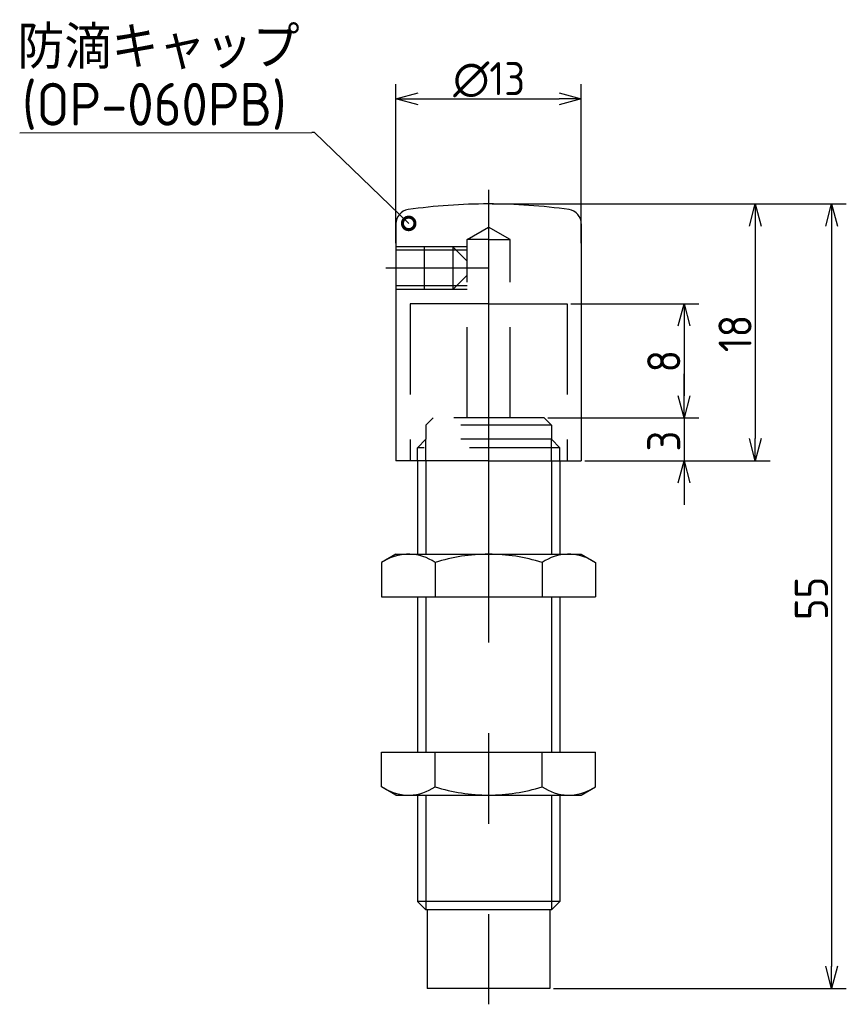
# Model space of a CAD drawing. Extents: x 174.7 to 232.6, y 136.5 to 205.6.
import ezdxf

# ---------------------------------------------------------------- set-up
doc = ezdxf.new("R2010")
doc.units = 0
doc.linetypes.add('CENTER', pattern=[50.8, 31.75, -6.35, 6.35, -6.35])
doc.linetypes.add('HIDDEN', pattern=[9.525, 6.35, -3.175])
doc.layers.get('0').update_dxf_attribs({"linetype": 'CONTINUOUS'})
doc.layers.add('図形', color=7, linetype='CONTINUOUS')
doc.layers.add('寸法_文字', color=3, linetype='CONTINUOUS')
doc.styles.add('DIMENSION', font='isocp.shx', dxfattribs={"bigfont": 'bigfont.shx'})

# ---------------------------------------------------------------- blocks, each defined once
blk = doc.blocks.new('_DOTSMALL')
at = {"color": 0, "linetype": 'BYBLOCK', "const_width": 0.5}
blk.add_lwpolyline([(-0.0625, 0, 1), (0.0625, 0, 1)], format="xyb", close=True, dxfattribs=at)
blk = doc.blocks.new('_OPEN30')
at = {"color": 0, "linetype": 'BYBLOCK'}
for p, q in [((-1, 0.268), (0, 0)), ((0, 0), (-1, -0.268)), ((0, 0), (-1, 0))]:
    blk.add_line(p, q, dxfattribs=at)
blk = doc.blocks.new('*U87')
at = {"layer": '寸法_文字', "color": 3, "style": 'DIMENSION'}
blk.add_text('8', height=2.322, rotation=90, dxfattribs=at).set_placement((220.992, 180.82))
blk = doc.blocks.new('*U88')
at = {"layer": '寸法_文字', "color": 3, "style": 'DIMENSION'}
blk.add_text('3', height=2.322, rotation=90, dxfattribs=at).set_placement((220.992, 175.272))
blk = doc.blocks.new('*U89')
at = {"layer": '寸法_文字', "color": 3, "style": 'DIMENSION'}
blk.add_text('18', height=2.3224, rotation=90, dxfattribs=at).set_placement((225.992, 182.239))
blk = doc.blocks.new('*U90')
at = {"layer": '寸法_文字', "color": 3, "style": 'DIMENSION'}
blk.add_text('55', height=2.3224, rotation=90, dxfattribs=at).set_placement((231.344, 163.459))
blk = doc.blocks.new('*U91')
at = {"layer": '寸法_文字', "color": 3, "style": 'DIMENSION'}
blk.add_text('∅13', height=2.3224, dxfattribs=at).set_placement((205.057, 200.258))

msp = doc.modelspace()

# ---------------------------------------------------------------- linework, layer by layer
at = {"layer": '図形', "color": 161, "linetype": 'BYBLOCK'}
msp.add_line((195.321, 197.644), (195.141, 197.644), dxfattribs=at)
at = {"layer": '図形', "color": 3, "linetype": 'CENTER'}
for p, q in [((207.544, 193.633), (207.544, 136.519)), ((207.544, 188.133), (200.343, 188.133))]:
    msp.add_line(p, q, dxfattribs=at)
at = {"layer": '図形'}
for p, q in [((201.044, 191.243), (201.044, 174.633)), ((214.044, 191.243), (214.044, 174.633)), ((207.544, 174.633), (201.044, 174.633)), ((202.544, 174.633), (202.544, 168.076)), ((207.544, 174.633), (214.044, 174.633)), ((212.544, 174.633), (212.544, 168.076)), ((201.044, 168.076), (200.038, 167.495)), ((201.044, 168.076), (214.044, 168.076)), ((214.044, 168.076), (215.049, 167.495)), ((200.038, 167.495), (200.038, 165.076)), ((203.791, 167.495), (203.791, 165.076)), ((211.296, 167.495), (211.296, 165.076)), ((215.049, 167.495), (215.049, 165.076)), ((200.038, 165.076), (215.049, 165.076)), ((202.544, 165.076), (202.544, 154.19)), ((212.544, 165.076), (212.544, 154.19)), ((200.038, 154.19), (215.049, 154.19)), ((200.038, 151.77), (200.038, 154.19)), ((203.791, 151.77), (203.791, 154.19)), ((211.296, 151.77), (211.296, 154.19)), ((215.049, 151.77), (215.049, 154.19)), ((201.044, 151.19), (200.038, 151.77)), ((201.044, 151.19), (214.044, 151.19)), ((202.544, 151.19), (202.544, 143.733)), ((212.544, 151.19), (212.544, 143.733)), ((214.044, 151.19), (215.049, 151.77)), ((212.544, 143.733), (202.544, 143.733)), ((203.144, 143.133), (202.544, 143.733)), ((211.944, 143.133), (212.544, 143.733)), ((211.944, 143.133), (203.144, 143.133)), ((203.244, 143.133), (203.244, 137.633)), ((211.844, 143.133), (211.844, 137.633)), ((211.844, 137.633), (203.244, 137.633))]:
    msp.add_line(p, q, dxfattribs=at)
at = {"layer": '図形', "linetype": 'HIDDEN'}
for p, q in [((206.044, 190.133), (207.544, 190.999)), ((209.044, 190.133), (207.544, 190.999)), ((206.044, 177.633), (206.044, 190.133)), ((207.544, 190.133), (206.044, 190.133)), ((207.544, 190.133), (209.044, 190.133)), ((209.044, 177.633), (209.044, 190.133)), ((206.044, 189.633), (201.044, 189.633)), ((206.044, 189.383), (201.044, 189.383)), ((203.044, 186.633), (203.044, 189.633)), ((206.044, 188.633), (205.044, 189.633)), ((205.044, 189.633), (205.044, 186.633)), ((206.044, 187.633), (205.044, 186.633)), ((206.044, 186.883), (201.044, 186.883)), ((206.044, 186.633), (201.044, 186.633)), ((207.544, 185.633), (202.044, 185.633)), ((202.044, 185.633), (202.044, 174.633)), ((207.544, 185.633), (213.044, 185.633)), ((213.044, 185.633), (213.044, 174.633)), ((203.644, 177.633), (203.144, 177.133)), ((211.444, 177.633), (203.644, 177.633)), ((211.444, 177.633), (211.944, 177.133)), ((211.944, 177.133), (203.144, 177.133)), ((203.144, 177.133), (203.144, 176.133)), ((211.944, 177.133), (211.944, 176.133)), ((203.144, 176.133), (202.544, 175.533)), ((211.944, 176.133), (203.144, 176.133)), ((203.144, 174.633), (203.144, 176.133)), ((211.944, 176.133), (212.544, 175.533)), ((211.944, 174.633), (211.944, 176.133)), ((212.544, 175.533), (202.544, 175.533)), ((202.544, 174.633), (202.544, 175.533)), ((212.544, 174.633), (212.544, 175.533))]:
    msp.add_line(p, q, dxfattribs=at)
at = {"layer": '図形', "color": 3}
for p, q in [((203.144, 174.633), (203.144, 168.076)), ((211.944, 174.633), (211.944, 168.076)), ((203.144, 165.076), (203.144, 154.19)), ((211.944, 165.076), (211.944, 154.19)), ((203.144, 151.19), (203.144, 143.133)), ((211.944, 151.19), (211.944, 143.133))]:
    msp.add_line(p, q, dxfattribs=at)
at = {"layer": '図形', "color": 3, "linetype": 'BYBLOCK'}
for points in [[(174.651, 197.62), (195.141, 197.644)], [(201.938, 191.269), (195.321, 197.644)]]:
    msp.add_lwpolyline(points, dxfattribs=at)
at = {"layer": '図形'}
for centre, radius, start, end in [((207.544, 152.633), 40, 90, 98.1072), ((207.544, 152.633), 40, 81.8928, 90), ((202.044, 191.243), 1, 98.1072, 180), ((213.044, 191.243), 1, 0, 81.8928), ((201.924, 164.79), 3.287, 55.39072, 121.53746), ((207.544, 155.656), 12.419, 90, 107.58795), ((207.544, 155.656), 12.419, 72.41205, 90), ((213.163, 164.79), 3.287, 58.46254, 124.60928), ((201.924, 154.476), 3.287, 238.46254, 304.60928), ((207.544, 163.609), 12.419, 252.41205, 270), ((207.544, 163.609), 12.419, 270, 287.58795), ((213.163, 154.476), 3.287, 235.39072, 301.53746)]:
    msp.add_arc(centre, radius, start, end, dxfattribs=at)
at = {"layer": '寸法_文字', "color": 3}
for p, q in [((201.044, 189.891), (201.044, 201.032)), ((214.044, 189.891), (214.044, 201.032)), ((202.592, 200), (212.495, 200)), ((207.802, 192.633), (227.282, 192.633)), ((207.802, 192.633), (232.634, 192.633)), ((226.25, 191.084), (226.25, 176.181)), ((231.602, 191.084), (231.602, 139.181)), ((213.302, 185.633), (222.282, 185.633)), ((221.25, 184.084), (221.25, 179.181)), ((221.25, 179.181), (221.25, 180.729)), ((211.702, 177.633), (222.282, 177.633)), ((211.702, 177.633), (222.282, 177.633)), ((221.25, 177.633), (221.25, 174.633)), ((214.302, 174.633), (222.282, 174.633)), ((214.302, 174.633), (227.282, 174.633)), ((221.25, 173.084), (221.25, 171.536)), ((212.102, 137.633), (232.634, 137.633))]:
    msp.add_line(p, q, dxfattribs=at)

# ---------------------------------------------------------------- block references
at = {"layer": '図形', "color": 3, "xscale": 1.75, "yscale": 1.75, "zscale": 1.75, "rotation": 316.0662388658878}
msp.add_blockref('_DOTSMALL', (201.938, 191.269), dxfattribs=at)
at = {"layer": '寸法_文字'}
for name in ['*U91', '*U89', '*U87', '*U88', '*U90']:
    msp.add_blockref(name, (0, 0), dxfattribs=at)
at = {"layer": '寸法_文字', "color": 3, "xscale": 1.548252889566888, "yscale": 1.548252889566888, "zscale": 1.548252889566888}
for p, rotation in [((201.044, 200), 180), ((226.25, 192.633), 90), ((231.602, 192.633), 90), ((221.25, 185.633), 90), ((221.25, 177.633), 270), ((221.25, 177.633), 270), ((226.25, 174.633), 270), ((221.25, 174.633), 90), ((231.602, 137.633), 270)]:
    msp.add_blockref('_OPEN30', p, dxfattribs=dict(at, rotation=rotation))
msp.add_blockref('_OPEN30', (214.044, 200), dxfattribs=at)

# ---------------------------------------------------------------- texts
at = {"layer": '図形', "color": 3, "style": 'DIMENSION'}
msp.add_text('(OP-060PB)', height=3, dxfattribs=at).set_placement((174.821, 198.122))
at = {"layer": '寸法_文字', "style": 'DIMENSION'}
msp.add_text('防滴キャップ', height=3, dxfattribs=at).set_placement((174.488, 202.11))

doc.saveas('drawing.dxf')
